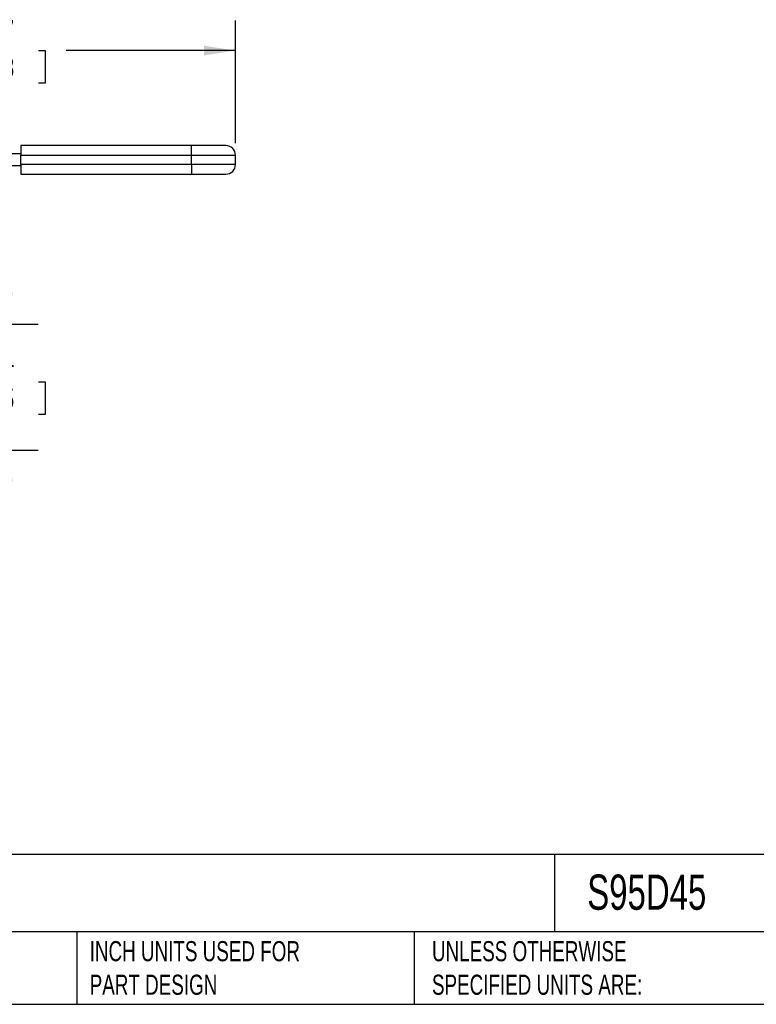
# Model space of a CAD drawing. Header units: inches. Extents: x 0.5 to 21.5, y 0.5 to 16.5.
# Tile 5 of 13: x 7.8 to 13.9, y 0.5 to 8.7. Entities that reach past the tile are written whole.
import ezdxf

# ---------------------------------------------------------------- set-up
doc = ezdxf.new("R2010")
doc.units = ezdxf.units.IN
doc.header["$LTSCALE"] = 2
doc.header["$MEASUREMENT"] = 0
doc.linetypes.add('SLD-Solid', pattern=[0])
doc.layers.add('DIMENSIONS', color=140, linetype='SLD-Solid', lineweight=25)
doc.layers.add('TEXT', color=140, linetype='SLD-Solid', lineweight=25)
doc.styles.add('SLDTEXTSTYLE0', font='TXT', dxfattribs={"width": 0.7})
doc.dimstyles.new('SLDDIMSTYLE0', dxfattribs={"dimtxt": 0.169922, "dimasz": 0.26, "dimexe": 0, "dimexo": 0.0625, "dimgap": 0.04248, "dimtad": 0, "dimtih": 1, "dimtoh": 1, "dimrnd": 1e-09, "dimzin": 12, "dimdsep": 46, "dimtxsty": 'SLDTEXTSTYLE0', "dimsah": 1, "dimcen": 0.09, "dimadec": 0, "dimazin": 3, "dimtfac": 1, "dimtofl": 0, "dimtmove": 0, "dimatfit": 3, "dimfxl": 0, "dimfrac": 2, "dimtolj": 1, "dimtzin": 12, "dimarcsym": 0})
doc.dimstyles.new('SLDDIMSTYLE1', dxfattribs={"dimtxt": 0.169922, "dimasz": 0.26, "dimexe": 0, "dimexo": 0.0625, "dimgap": 0.04248, "dimtad": 0, "dimtih": 1, "dimtoh": 1, "dimrnd": 1e-09, "dimzin": 12, "dimdsep": 46, "dimtxsty": 'SLDTEXTSTYLE0', "dimsah": 1, "dimcen": 0.09, "dimadec": 0, "dimazin": 3, "dimtfac": 1, "dimtmove": 0, "dimatfit": 0, "dimfxl": 0, "dimfrac": 2, "dimtolj": 1, "dimtzin": 12, "dimarcsym": 0})

# ---------------------------------------------------------------- blocks, each defined once
blk = doc.blocks.new('_D')
at = {"layer": 'DIMENSIONS'}
for p, q in [((5.8508, 7.2654), (5.8508, 8.6497)), ((9.6215, 7.6335), (9.6215, 8.6497)), ((5.8508, 8.3997), (7.2534, 8.3997)), ((7.4837, 8.3997), (7.4266, 8.3997)), ((7.4266, 8.3997), (7.4266, 8.1296)), ((7.9886, 8.3997), (8.0457, 8.3997)), ((8.0457, 8.3997), (8.0457, 8.1296)), ((9.6215, 8.3997), (8.2189, 8.3997)), ((7.4266, 8.1296), (7.4837, 8.1296)), ((8.0457, 8.1296), (7.9886, 8.1296))]:
    blk.add_line(p, q, dxfattribs=at)
for points in [[(5.8508, 8.3997), (6.1108, 8.3597), (6.1108, 8.4397)], [(9.6215, 8.3997), (9.3615, 8.4397), (9.3615, 8.3597)]]:
    blk.add_solid(points, dxfattribs=at)
at = {"layer": 'DIMENSIONS', "char_height": 0.16667, "attachment_point": 1, "style": 'SLDTEXTSTYLE0'}
for s, insert in [('3.77', (7.4837, 8.6526)), ('95.8', (7.4837, 8.3445))]:
    blk.add_mtext(s, dxfattribs=dict(at, insert=insert))
blk = doc.blocks.new('_D_4')
at = {"layer": 'DIMENSIONS'}
for p, q in [((7.7361, 6.1346), (7.7361, 6.6346)), ((7.0659, 6.1346), (7.9861, 6.1346)), ((7.4837, 5.655), (7.4266, 5.655)), ((7.4266, 5.655), (7.4266, 5.3849)), ((7.9886, 5.655), (8.0457, 5.655)), ((8.0457, 5.655), (8.0457, 5.3849)), ((7.4266, 5.3849), (7.4837, 5.3849)), ((8.0457, 5.3849), (7.9886, 5.3849)), ((7.0659, 5.0913), (7.9861, 5.0913)), ((7.7361, 5.0913), (7.7361, 4.5913))]:
    blk.add_line(p, q, dxfattribs=at)
for points in [[(7.7361, 6.1346), (7.7761, 6.3946), (7.6961, 6.3946)], [(7.7361, 5.0913), (7.6961, 4.8313), (7.7761, 4.8313)]]:
    blk.add_solid(points, dxfattribs=at)
at = {"layer": 'DIMENSIONS', "char_height": 0.16667, "attachment_point": 1, "style": 'SLDTEXTSTYLE0'}
for s, insert in [('1.04', (7.4837, 5.9078)), ('26.5', (7.4837, 5.5997))]:
    blk.add_mtext(s, dxfattribs=dict(at, insert=insert))

msp = doc.modelspace()

# ---------------------------------------------------------------- linework, layer by layer
for p, q in [((9.2573, 7.6123), (7.842, 7.6123)), ((7.842, 7.6123), (7.842, 7.5335)), ((9.2573, 7.5335), (9.2573, 7.6123)), ((9.5427, 7.6123), (9.2573, 7.6123)), ((7.842, 7.5434), (7.5932, 7.5434)), ((7.842, 7.5335), (9.2573, 7.5335)), ((7.842, 7.4548), (7.842, 7.5335)), ((9.2573, 7.4548), (9.2573, 7.5335)), ((9.2573, 7.5335), (9.6215, 7.5335)), ((9.6215, 7.4548), (9.6215, 7.5335)), ((7.842, 7.445), (7.5932, 7.445)), ((9.2573, 7.4548), (7.842, 7.4548)), ((7.842, 7.4548), (7.842, 7.3761)), ((9.2573, 7.4548), (9.2573, 7.3761)), ((9.6215, 7.4548), (9.2573, 7.4548)), ((7.842, 7.3761), (9.2573, 7.3761)), ((9.2573, 7.3761), (9.5427, 7.3761))]:
    msp.add_line(p, q)
for centre, start, end in [((9.5427, 7.5335), 0, 90), ((9.5427, 7.4548), 270, 0)]:
    msp.add_arc(centre, 0.0787, start, end)
at = {"layer": 'TEXT'}
for p, q in [((21.5, 1.7422), (0.5, 1.7422)), ((12.2645, 1.7422), (12.2645, 1.1)), ((21.5, 1.1), (0.5, 1.1)), ((8.3058, 1.1), (8.3058, 0.5)), ((11.1022, 1.1), (11.1022, 0.5)), ((0.5, 0.5), (21.5, 0.5))]:
    msp.add_line(p, q, dxfattribs=at)

# ---------------------------------------------------------------- texts
at = {"layer": 'TEXT', "attachment_point": 1, "style": 'SLDTEXTSTYLE0'}
for s, insert, char_height in [('S95D45', (12.536, 1.5749), 0.29167), ('INCH UNITS USED FOR ^JPART DESIGN', (8.4137, 1.0234), 0.166667), ('UNLESS OTHERWISE ^JSPECIFIED UNITS ARE:', (11.2495, 1.0234), 0.166667)]:
    msp.add_mtext(s, dxfattribs=dict(at, insert=insert, char_height=char_height))

# ---------------------------------------------------------------- dimensions: what is measured, and where the dimension line sits
at = {"layer": 'DIMENSIONS'}
for base, p1, p2, angle, dimstyle, picture, middle in [((9.6215, 8.3997), (5.8508, 7.1654), (9.6215, 7.5335), 0, 'SLDDIMSTYLE0', '_D', (7.7361, 8.3997)), ((7.7361, 6.1346), (6.9659, 5.0913), (6.9659, 6.1346), 90, 'SLDDIMSTYLE1', '_D_4', (7.7361, 5.655))]:
    dim = msp.add_linear_dim(base=base, p1=p1, p2=p2, angle=angle, dimstyle=dimstyle, dxfattribs=at)
    dim.commit()
    dim.dimension.update_dxf_attribs({"geometry": picture, "text_midpoint": middle, "dimtype": 160})

doc.saveas('drawing.dxf')
